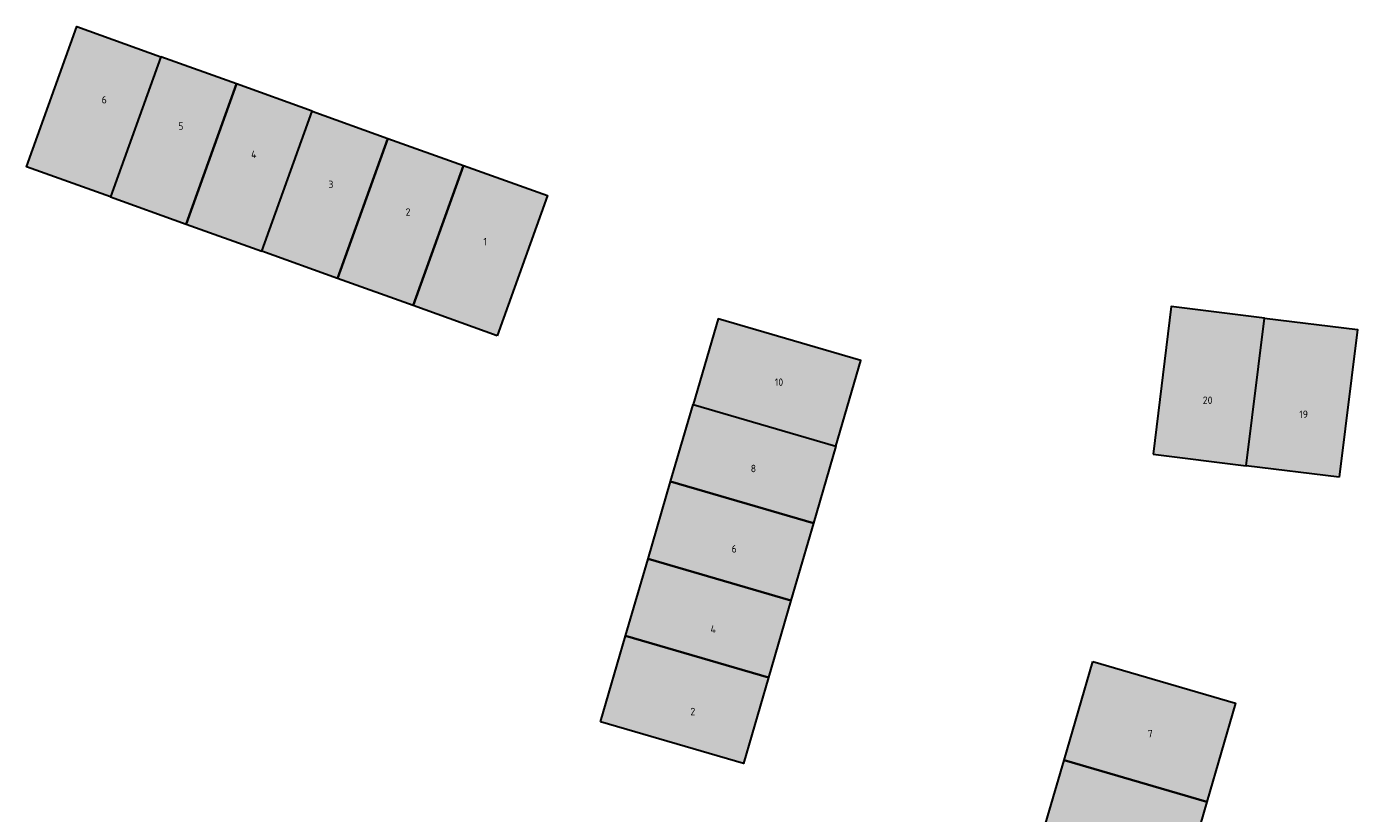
# Model space of a CAD drawing. Header units: metres. Extents: x 167440 to 167858, y 462545 to 462910.
# Tile 13 of 14: x 167658 to 167747, y 462813 to 462866. Entities that reach past the tile are written whole.
import ezdxf

# ---------------------------------------------------------------- set-up
doc = ezdxf.new("R2010")
doc.units = ezdxf.units.M
doc.header["$LTSCALE"] = 0.2
for name, color, linetype, lineweight in [('B-RO-OG-BEBOUWING_HUISNUMMER-T18', 10, 'Continuous', 18), ('B-RO-OG-BEBOUWING_WONINGBOUW-A', 254, 'Continuous', 18), ('B-RO-OG-BEBOUWING_WONINGBOUW-G', 5, 'Continuous', 18)]:
    doc.layers.add(name, color=color, linetype=linetype, lineweight=lineweight)
doc.styles.add('NLCS-ISO-M200-T25', font='NLCS-ISO.ttf', dxfattribs={"height": 0.5})

msp = doc.modelspace()

# ---------------------------------------------------------------- hatches: boundary and pattern name
at = {"layer": 'B-RO-OG-BEBOUWING_WONINGBOUW-A'}
h = msp.add_hatch(color=256, dxfattribs=at)
h.dxf.hatch_style = 1
h.paths.add_polyline_path([(167663.503, 462854.543), (167657.856, 462856.569), (167661.231, 462865.982), (167666.879, 462863.956)])
h = msp.add_hatch(color=256, dxfattribs=at)
h.dxf.hatch_style = 1
h.paths.add_polyline_path([(167663.504, 462854.543), (167668.586, 462852.717), (167671.967, 462862.128), (167666.885, 462863.954)])
h = msp.add_hatch(color=256, dxfattribs=at)
h.dxf.hatch_style = 1
h.paths.add_polyline_path([(167668.586, 462852.717), (167673.668, 462850.891), (167677.049, 462860.302), (167671.967, 462862.128)])
h = msp.add_hatch(color=256, dxfattribs=at)
h.dxf.hatch_style = 1
h.paths.add_polyline_path([(167678.749, 462849.065), (167673.667, 462850.891), (167677.049, 462860.302), (167682.131, 462858.476)])
h = msp.add_hatch(color=256, dxfattribs=at)
h.dxf.hatch_style = 1
h.paths.add_polyline_path([(167683.831, 462847.239), (167678.749, 462849.065), (167682.131, 462858.476), (167687.213, 462856.649)])
h = msp.add_hatch(color=256, dxfattribs=at)
h.dxf.hatch_style = 1
h.paths.add_polyline_path([(167689.479, 462845.213), (167683.831, 462847.239), (167687.207, 462856.652), (167692.854, 462854.626)])
h = msp.add_hatch(color=256, dxfattribs=at)
h.dxf.hatch_style = 1
h.paths.add_polyline_path([(167733.563, 462837.25), (167739.816, 462836.478), (167741.042, 462846.402), (167734.789, 462847.175)])
h = msp.add_hatch(color=256, dxfattribs=at)
h.dxf.hatch_style = 1
h.paths.add_polyline_path([(167712.252, 462837.792), (167713.932, 462843.552), (167704.332, 462846.353), (167702.652, 462840.593)])
h = msp.add_hatch(color=256, dxfattribs=at)
h.dxf.hatch_style = 1
h.paths.add_polyline_path([(167746.068, 462835.705), (167739.816, 462836.478), (167741.042, 462846.402), (167747.294, 462845.63)])
h = msp.add_hatch(color=256, dxfattribs=at)
h.dxf.hatch_style = 1
h.paths.add_polyline_path([(167701.139, 462835.409), (167702.652, 462840.593), (167712.252, 462837.792), (167710.739, 462832.609)])
h = msp.add_hatch(color=256, dxfattribs=at)
h.dxf.hatch_style = 1
h.paths.add_polyline_path([(167699.627, 462830.225), (167701.139, 462835.409), (167710.739, 462832.609), (167709.227, 462827.425)])
h = msp.add_hatch(color=256, dxfattribs=at)
h.dxf.hatch_style = 1
h.paths.add_polyline_path([(167698.115, 462825.041), (167699.627, 462830.225), (167709.227, 462827.425), (167707.715, 462822.241)])
h = msp.add_hatch(color=256, dxfattribs=at)
h.dxf.hatch_style = 1
h.paths.add_polyline_path([(167696.435, 462819.281), (167698.115, 462825.041), (167707.715, 462822.241), (167706.034, 462816.481)])
h = msp.add_hatch(color=256, dxfattribs=at)
h.dxf.hatch_style = 1
h.paths.add_polyline_path([(167729.513, 462823.326), (167739.113, 462820.526), (167737.181, 462813.902), (167727.581, 462816.703)])
h = msp.add_hatch(color=256, dxfattribs=at)
h.dxf.hatch_style = 1
h.paths.add_polyline_path([(167735.333, 462807.566), (167725.733, 462810.367), (167727.581, 462816.703), (167737.181, 462813.902)])

# ---------------------------------------------------------------- linework, layer by layer
at = {"layer": 'B-RO-OG-BEBOUWING_WONINGBOUW-G', "lineweight": 30}
for points in [[(167663.503, 462854.543), (167657.856, 462856.569), (167661.231, 462865.982), (167666.879, 462863.956)], [(167663.504, 462854.543), (167668.586, 462852.717), (167671.967, 462862.128), (167666.885, 462863.954)], [(167668.586, 462852.717), (167673.668, 462850.891), (167677.049, 462860.302), (167671.967, 462862.128)], [(167678.749, 462849.065), (167673.667, 462850.891), (167677.049, 462860.302), (167682.131, 462858.476)], [(167683.831, 462847.239), (167678.749, 462849.065), (167682.131, 462858.476), (167687.213, 462856.649)], [(167689.479, 462845.213), (167683.831, 462847.239), (167687.207, 462856.652), (167692.854, 462854.626)], [(167733.563, 462837.25), (167739.816, 462836.478), (167741.042, 462846.402), (167734.789, 462847.175)], [(167712.252, 462837.792), (167713.932, 462843.552), (167704.332, 462846.353), (167702.652, 462840.593)], [(167746.068, 462835.705), (167739.816, 462836.478), (167741.042, 462846.402), (167747.294, 462845.63)], [(167701.139, 462835.409), (167702.652, 462840.593), (167712.252, 462837.792), (167710.739, 462832.609)], [(167699.627, 462830.225), (167701.139, 462835.409), (167710.739, 462832.609), (167709.227, 462827.425)], [(167698.115, 462825.041), (167699.627, 462830.225), (167709.227, 462827.425), (167707.715, 462822.241)], [(167696.435, 462819.281), (167698.115, 462825.041), (167707.715, 462822.241), (167706.034, 462816.481)], [(167729.513, 462823.326), (167739.113, 462820.526), (167737.181, 462813.902), (167727.581, 462816.703)], [(167735.333, 462807.566), (167725.733, 462810.367), (167727.581, 462816.703), (167737.181, 462813.902)]]:
    msp.add_lwpolyline(points, close=True, dxfattribs=at)

# ---------------------------------------------------------------- texts
at = {"layer": 'B-RO-OG-BEBOUWING_HUISNUMMER-T18', "char_height": 0.5, "attachment_point": 1, "style": 'NLCS-ISO-M200-T25'}
for s, heights, insert in [('6', [0], (167662.901, 462861.32)), ('5', [0], (167668.049, 462859.549)), ('4', [0], (167672.945, 462857.652)), ('3', [0], (167678.135, 462855.628)), ('2', [0], (167683.326, 462853.772)), ('1', [0], (167688.559, 462851.79)), ('10', [0], (167708.139, 462842.344)), ('20', [0.365], (167736.903, 462841.13)), ('19', [0], (167743.385, 462840.186)), ('8', [0], (167706.519, 462836.542)), ('6', [0], (167705.236, 462831.144)), ('4', [0], (167703.818, 462825.747)), ('2', [0], (167702.468, 462820.215)), ('7', [0.5], (167733.202, 462818.731))]:
    msp.add_mtext_dynamic_manual_height_columns(s, width=3.77876, gutter_width=2.5, heights=heights, dxfattribs=dict(at, insert=insert))

doc.saveas('drawing.dxf')
